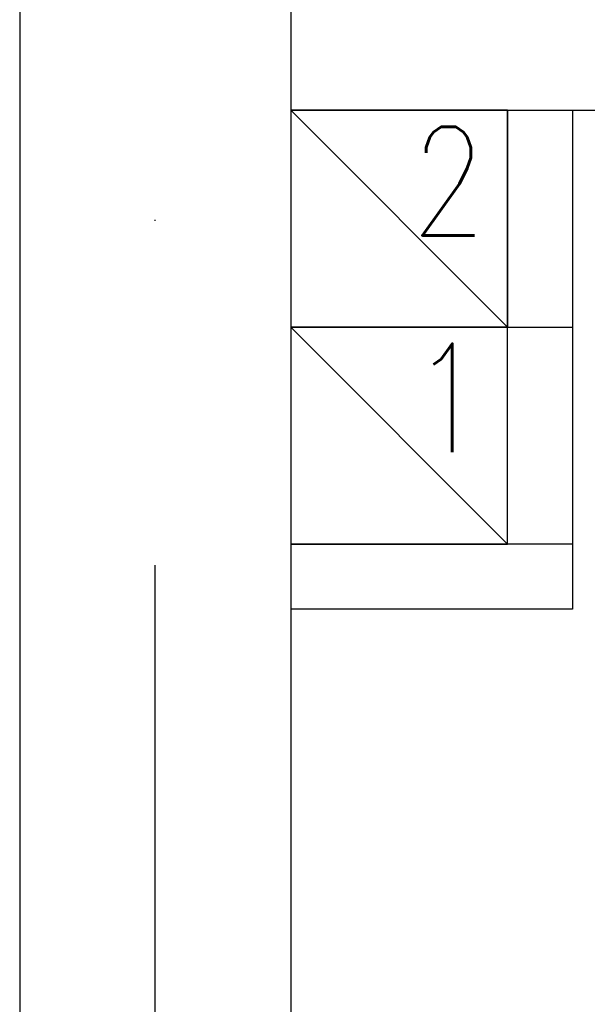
# Model space of a CAD drawing. Header units: millimetres. Extents: x 42924 to 92944, y -369470 to -179866.
# Tile 255 of 256: x 60800 to 60852, y -181810 to -181719. Entities that reach past the tile are written whole.
import ezdxf

# ---------------------------------------------------------------- set-up
doc = ezdxf.new("R2010")
doc.units = ezdxf.units.MM
doc.linetypes.add('DASHDOT', pattern=[25.4, 12.7, -6.35, 0, -6.35])
for name, color, linetype in [('!! 0_ Istn-sciany', 8, 'Continuous'), ('!! 0_ Istn-widok', 8, 'Continuous'), ('!! 0_Istn-went', 8, 'Continuous'), ('!! 0_Osie', 8, 'DASHDOT'), ('0-osie-liniA', 8, 'DASHDOT')]:
    doc.layers.add(name, color=color, linetype=linetype)
doc.styles.add('ARCHETYP', font='romans.shx', dxfattribs={"height": 15})

# ---------------------------------------------------------------- blocks, each defined once
blk = doc.blocks.new('BLOK OSI')
at = {"layer": '0-osie-liniA', "ltscale": 5}
blk.add_lwpolyline([(51992.211, -199661.233), (51992.211, -193642.41)], dxfattribs=at)

msp = doc.modelspace()

# ---------------------------------------------------------------- linework, layer by layer
at = {"layer": '!! 0_ Istn-sciany'}
for points in [[(60799.56735, -181253.3878), (60799.56735, -181889.3878)], [(60824.56735, -181727.3878), (60844.56735, -181727.3878)], [(60824.56735, -181727.3878), (60824.56735, -181767.3878)], [(60844.56735, -181727.3878), (60844.56735, -181747.3878)], [(60850.56735, -181727.3878), (60964.56735, -181727.3878)], [(60850.56735, -181727.3878), (60850.56735, -181747.3878)], [(60844.56735, -181747.3878), (60850.56735, -181747.3878)], [(60850.56735, -181767.3878), (60824.56735, -181767.3878)], [(60850.56735, -181767.3878), (60850.56735, -181773.3878)], [(60824.56735, -181773.3878), (60824.56735, -181889.3878)], [(60850.56735, -181773.3878), (60824.56735, -181773.3878)]]:
    msp.add_lwpolyline(points, dxfattribs=at)
at = {"layer": '!! 0_ Istn-widok'}
for points in [[(60824.56735, -181715.3878), (60824.56735, -181727.3878)], [(60844.56735, -181727.3878), (60850.56735, -181727.3878)], [(60824.56735, -181767.3878), (60824.56735, -181773.3878)]]:
    msp.add_lwpolyline(points, dxfattribs=at)
at = {"layer": '!! 0_Istn-went'}
for points in [[(60824.56735, -181747.3878), (60844.56735, -181747.3878), (60844.56735, -181727.3878), (60824.56735, -181727.3878)], [(60824.56735, -181767.3878), (60844.56735, -181767.3878), (60844.56735, -181747.3878), (60824.56735, -181747.3878)]]:
    msp.add_lwpolyline(points, close=True, dxfattribs=at)
for points in [[(60824.56735, -181727.3878), (60844.56735, -181747.3878)], [(60824.56735, -181747.3878), (60844.56735, -181767.3878)], [(60850.56735, -181747.3878), (60850.56735, -181767.3878)]]:
    msp.add_lwpolyline(points, dxfattribs=at)

# ---------------------------------------------------------------- block references
at = {"layer": '!! 0_Osie'}
msp.add_blockref('BLOK OSI', (8819.85593, 13761.2005), dxfattribs=at)

# ---------------------------------------------------------------- texts
at = {"layer": '!! 0_Istn-went', "style": 'ARCHETYP', "width": 0.8}
for s, p in [('2', (60835.68792, -181738.92747)), ('1', (60835.68792, -181758.92747))]:
    msp.add_text(s, height=10, rotation=0, dxfattribs=at).set_placement(p)

doc.saveas('drawing.dxf')
